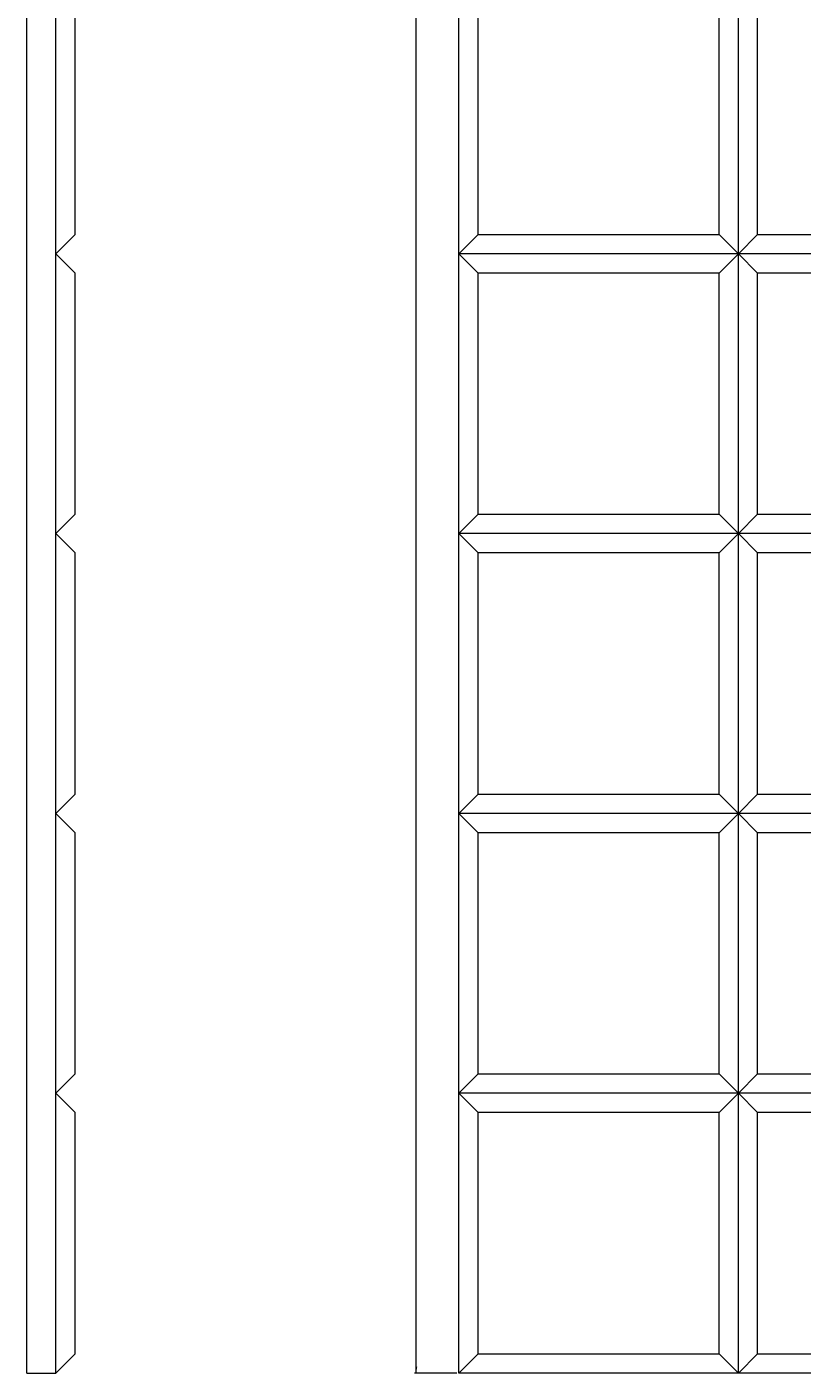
# Model space of a CAD drawing. Header units: millimetres. Extents: x 595 to 1399, y 250 to 1645.
# Tile 1 of 4: x 595 to 997, y 250 to 947. Entities that reach past the tile are written whole.
import ezdxf

# ---------------------------------------------------------------- set-up
doc = ezdxf.new("R2010")
doc.units = ezdxf.units.MM
doc.styles.add('SLDTEXTSTYLE0', font='TXT', dxfattribs={"width": 0.75})
doc.dimstyles.new('SLDDIMSTYLE0', dxfattribs={"dimtxt": 3.5, "dimasz": 3.302, "dimexe": 0, "dimexo": 0.0625, "dimgap": 0.875, "dimtad": 1, "dimrnd": 1e-09, "dimzin": 12, "dimdsep": 46, "dimtxsty": 'SLDTEXTSTYLE0', "dimsah": 1, "dimcen": 0.09, "dimadec": 0, "dimazin": 3, "dimtfac": 1, "dimtofl": 0, "dimtmove": 0, "dimatfit": 3, "dimfxl": 0, "dimfrac": 2, "dimtolj": 1, "dimtzin": 12, "dimarcsym": 0})
doc.dimstyles.new('SLDDIMSTYLE2', dxfattribs={"dimtxt": 3.5, "dimasz": 3.302, "dimexe": 0, "dimexo": 0.0625, "dimgap": 0.875, "dimtad": 1, "dimdec": 4, "dimzin": 12, "dimdsep": 46, "dimtxsty": 'SLDTEXTSTYLE0', "dimsah": 1, "dimcen": 0.09, "dimazin": 3, "dimtfac": 1, "dimtofl": 0, "dimtmove": 0, "dimatfit": 3, "dimfxl": 0, "dimfrac": 2, "dimtolj": 1, "dimtzin": 12, "dimarcsym": 0})

# ---------------------------------------------------------------- blocks, each defined once
blk = doc.blocks.new('_D_1')
at = {"color": 7, "linetype": 'Continuous', "lineweight": 0}
for p, q in [((818.28, 1409.57), (796.28, 1409.57)), ((797.28, 249.57), (797.28, 1409.57)), ((818.28, 249.57), (796.28, 249.57))]:
    blk.add_line(p, q, dxfattribs=at)
for points in [[(797.28, 1409.57), (796.78, 1406.27), (797.79, 1406.27)], [(797.28, 249.57), (797.79, 252.87), (796.78, 252.87)]]:
    blk.add_solid(points, dxfattribs=at)
at = {"color": 7, "linetype": 'Continuous', "lineweight": 0, "insert": (792.77, 970.43), "char_height": 3.5, "attachment_point": 1, "rotation": 90, "style": 'SLDTEXTSTYLE0'}
blk.add_mtext('1160', dxfattribs=at)
blk = doc.blocks.new('_D_4')
at = {"color": 7, "linetype": 'Continuous', "lineweight": 0}
blk.add_line((621.09, 1398.86), (645.68, 1374.27), dxfattribs=at)
blk.add_arc((610.38, 1409.57), 48.92, 270, 315, dxfattribs=at)
for points in [[(644.97, 1374.98), (642.21, 1373.09), (642.91, 1372.35)], [(610.38, 1360.65), (613.7, 1360.25), (613.66, 1361.27)]]:
    blk.add_solid(points, dxfattribs=at)
at = {"color": 7, "linetype": 'Continuous', "lineweight": 0, "insert": (626.63, 1368.09), "char_height": 3.5, "attachment_point": 1, "rotation": 25.92352, "style": 'SLDTEXTSTYLE0'}
blk.add_mtext('45°', dxfattribs=at)

msp = doc.modelspace()

# ---------------------------------------------------------------- linework, layer by layer
at = {"color": 7, "linetype": 'Continuous', "lineweight": 15}
for p, q in [((595.38129, 249.56722), (595.38129, 1409.56722)), ((610.38129, 829.56722), (610.38129, 974.56722)), ((819.28343, 829.56722), (819.28343, 974.56722)), ((964.28343, 829.56722), (964.28343, 974.56722)), ((620.38129, 839.56722), (620.38129, 964.56722)), ((829.28343, 839.56722), (829.28343, 964.56722)), ((954.28343, 839.56722), (954.28343, 964.56722)), ((974.28343, 839.56722), (974.28343, 964.56722)), ((620.38129, 839.56722), (610.38129, 829.56722)), ((829.28343, 839.56722), (819.28343, 829.56722)), ((829.28343, 839.56722), (954.28343, 839.56722)), ((954.28343, 839.56722), (964.28343, 829.56722)), ((974.28343, 839.56722), (964.28343, 829.56722)), ((974.28343, 839.56722), (1099.28343, 839.56722)), ((610.38129, 684.56722), (610.38129, 829.56722)), ((610.38129, 829.56722), (620.38129, 819.56722)), ((964.28343, 829.56722), (819.28343, 829.56722)), ((819.28343, 829.56722), (829.28343, 819.56722)), ((819.28343, 684.56722), (819.28343, 829.56722)), ((964.28343, 829.56722), (954.28343, 819.56722)), ((964.28343, 684.56722), (964.28343, 829.56722)), ((964.28343, 829.56722), (974.28343, 819.56722)), ((1109.28343, 829.56722), (964.28343, 829.56722)), ((620.38129, 694.56722), (620.38129, 819.56722)), ((954.28343, 819.56722), (829.28343, 819.56722)), ((829.28343, 694.56722), (829.28343, 819.56722)), ((954.28343, 694.56722), (954.28343, 819.56722)), ((974.28343, 694.56722), (974.28343, 819.56722)), ((1099.28343, 819.56722), (974.28343, 819.56722)), ((620.38129, 694.56722), (610.38129, 684.56722)), ((829.28343, 694.56722), (819.28343, 684.56722)), ((829.28343, 694.56722), (954.28343, 694.56722)), ((954.28343, 694.56722), (964.28343, 684.56722)), ((974.28343, 694.56722), (964.28343, 684.56722)), ((974.28343, 694.56722), (1099.28343, 694.56722)), ((610.38129, 539.56722), (610.38129, 684.56722)), ((610.38129, 684.56722), (620.38129, 674.56722)), ((964.28343, 684.56722), (819.28343, 684.56722)), ((819.28343, 684.56722), (829.28343, 674.56722)), ((819.28343, 539.56722), (819.28343, 684.56722)), ((964.28343, 684.56722), (954.28343, 674.56722)), ((964.28343, 539.56722), (964.28343, 684.56722)), ((964.28343, 684.56722), (974.28343, 674.56722)), ((1109.28343, 684.56722), (964.28343, 684.56722)), ((620.38129, 549.56722), (620.38129, 674.56722)), ((954.28343, 674.56722), (829.28343, 674.56722)), ((829.28343, 549.56722), (829.28343, 674.56722)), ((954.28343, 549.56722), (954.28343, 674.56722)), ((974.28343, 549.56722), (974.28343, 674.56722)), ((1099.28343, 674.56722), (974.28343, 674.56722)), ((620.38129, 549.56722), (610.38129, 539.56722)), ((829.28343, 549.56722), (819.28343, 539.56722)), ((829.28343, 549.56722), (954.28343, 549.56722)), ((954.28343, 549.56722), (964.28343, 539.56722)), ((974.28343, 549.56722), (964.28343, 539.56722)), ((974.28343, 549.56722), (1099.28343, 549.56722)), ((610.38129, 394.56722), (610.38129, 539.56722)), ((610.38129, 539.56722), (620.38129, 529.56722)), ((819.28343, 539.56722), (829.28343, 529.56722)), ((964.28343, 539.56722), (819.28343, 539.56722)), ((819.28343, 394.56722), (819.28343, 539.56722)), ((964.28343, 539.56722), (954.28343, 529.56722)), ((964.28343, 394.56722), (964.28343, 539.56722)), ((964.28343, 539.56722), (974.28343, 529.56722)), ((1109.28343, 539.56722), (964.28343, 539.56722)), ((620.38129, 404.56722), (620.38129, 529.56722)), ((954.28343, 529.56722), (829.28343, 529.56722)), ((829.28343, 404.56722), (829.28343, 529.56722)), ((954.28343, 404.56722), (954.28343, 529.56722)), ((974.28343, 404.56722), (974.28343, 529.56722)), ((1099.28343, 529.56722), (974.28343, 529.56722)), ((620.38129, 404.56722), (610.38129, 394.56722)), ((829.28343, 404.56722), (819.28343, 394.56722)), ((829.28343, 404.56722), (954.28343, 404.56722)), ((954.28343, 404.56722), (964.28343, 394.56722)), ((974.28343, 404.56722), (964.28343, 394.56722)), ((974.28343, 404.56722), (1099.28343, 404.56722)), ((610.38129, 249.56722), (610.38129, 394.56722)), ((610.38129, 394.56722), (620.38129, 384.56722)), ((964.28343, 394.56722), (819.28343, 394.56722)), ((819.28343, 394.56722), (829.28343, 384.56722)), ((819.28343, 249.56722), (819.28343, 394.56722)), ((964.28343, 394.56722), (954.28343, 384.56722)), ((964.28343, 249.56722), (964.28343, 394.56722)), ((964.28343, 394.56722), (974.28343, 384.56722)), ((1109.28343, 394.56722), (964.28343, 394.56722)), ((620.38129, 259.56722), (620.38129, 384.56722)), ((954.28343, 384.56722), (829.28343, 384.56722)), ((829.28343, 259.56722), (829.28343, 384.56722)), ((954.28343, 259.56722), (954.28343, 384.56722)), ((974.28343, 259.56722), (974.28343, 384.56722)), ((1099.28343, 384.56722), (974.28343, 384.56722)), ((620.38129, 259.56722), (610.38129, 249.56722)), ((829.28343, 259.56722), (819.28343, 249.56722)), ((829.28343, 259.56722), (954.28343, 259.56722)), ((954.28343, 259.56722), (964.28343, 249.56722)), ((974.28343, 259.56722), (964.28343, 249.56722)), ((974.28343, 259.56722), (1099.28343, 259.56722)), ((595.38129, 249.56722), (610.38129, 249.56722)), ((964.28343, 249.56722), (819.28343, 249.56722)), ((1109.28343, 249.56722), (964.28343, 249.56722))]:
    msp.add_line(p, q, dxfattribs=at)

# ---------------------------------------------------------------- dimensions: what is measured, and where the dimension line sits
at = {"color": 7, "linetype": 'Continuous', "lineweight": 0}
dim = msp.add_angular_dim_2l(base=(629.10193, 1364.37161), line1=((610.38129, 249.56722), (610.38129, 1409.56722)), line2=((610.38129, 1409.56722), (620.38129, 1399.56722)), dimstyle='SLDDIMSTYLE2', dxfattribs=at)
dim.commit()
dim.dimension.update_dxf_attribs({"geometry": '_D_4', "text_midpoint": (631.76743, 1365.57019), "dimtype": 162})
dim = msp.add_linear_dim(base=(797.28343, 1409.56722), p1=(819.28343, 249.56722), p2=(819.28343, 1409.56722), angle=90, dimstyle='SLDDIMSTYLE0', dxfattribs=at)
dim.commit()
dim.dimension.update_dxf_attribs({"geometry": '_D_1', "text_midpoint": (797.28343, 975.60516), "dimtype": 160})

doc.saveas('drawing.dxf')
